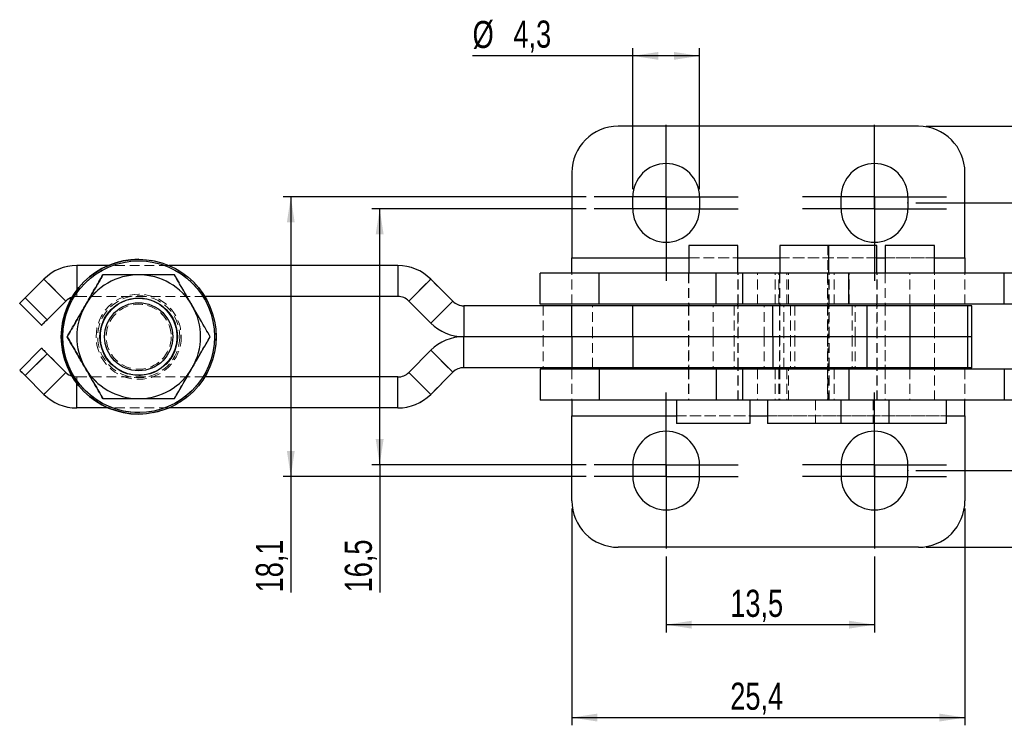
# Model space of a CAD drawing. Header units: millimetres. Extents: x 34 to 407, y 41 to 288.
# Tile 1 of 20: x 48 to 176, y 78 to 169. Entities that reach past the tile are written whole.
import ezdxf

# ---------------------------------------------------------------- set-up
doc = ezdxf.new("R2010")
doc.units = ezdxf.units.MM
doc.header["$PDSIZE"] = -1
doc.linetypes.add('HIDDEN', pattern=[1.905, 1.27, -0.635])
doc.layers.add('FORMATO', color=179, linetype='Continuous')
doc.styles.add('SLDTEXTSTYLE0', font='TXT', dxfattribs={"width": 0.75})
doc.dimstyles.new('SLDDIMSTYLE0', dxfattribs={"dimtxt": 3.5, "dimasz": 3.302, "dimexe": 0, "dimexo": 0.0625, "dimgap": 0.875, "dimtad": 1, "dimdec": 1, "dimlfac": 0.5, "dimrnd": 1e-09, "dimzin": 12, "dimdsep": 46, "dimtxsty": 'SLDTEXTSTYLE0', "dimsah": 1, "dimcen": 0.09, "dimadec": 0, "dimazin": 3, "dimtfac": 1, "dimtdec": 1, "dimtofl": 0, "dimtmove": 0, "dimatfit": 3, "dimfxl": 0, "dimfrac": 2, "dimtolj": 1, "dimtzin": 12, "dimarcsym": 0})
doc.dimstyles.new('SLDDIMSTYLE1', dxfattribs={"dimtxt": 3.5, "dimasz": 3.302, "dimexe": 0, "dimexo": 0.0625, "dimgap": 0.875, "dimtad": 1, "dimdec": 1, "dimlfac": 0.5, "dimrnd": 1e-09, "dimzin": 12, "dimdsep": 46, "dimtxsty": 'SLDTEXTSTYLE0', "dimsah": 1, "dimcen": 0.09, "dimadec": 0, "dimazin": 3, "dimtfac": 1, "dimtofl": 0, "dimtmove": 0, "dimatfit": 3, "dimfxl": 0, "dimfrac": 2, "dimtolj": 1, "dimtzin": 12, "dimarcsym": 0})
doc.dimstyles.new('SLDDIMSTYLE2', dxfattribs={"dimtxt": 3.5, "dimasz": 3.302, "dimexe": 0, "dimexo": 0.0625, "dimgap": 0.875, "dimtad": 1, "dimdec": 3, "dimlfac": 0.5, "dimrnd": 1e-09, "dimzin": 12, "dimdsep": 46, "dimtxsty": 'SLDTEXTSTYLE0', "dimsah": 1, "dimcen": 0.09, "dimadec": 0, "dimazin": 3, "dimtfac": 1, "dimtdec": 3, "dimtofl": 0, "dimtmove": 0, "dimatfit": 3, "dimfxl": 0, "dimfrac": 2, "dimtolj": 1, "dimtzin": 12, "dimarcsym": 0})

# ---------------------------------------------------------------- blocks, each defined once
blk = doc.blocks.new('_D_4')
at = {"layer": 'FORMATO'}
for p, q in [((164.2, 145.04), (190.18, 145.04)), ((189.18, 145.04), (189.18, 110.45)), ((164.2, 110.45), (190.18, 110.45)), ((189.18, 110.45), (189.18, 84.44))]:
    blk.add_line(p, q, dxfattribs=at)
for points in [[(189.18, 145.04), (188.68, 141.73), (189.69, 141.73)], [(189.18, 110.45), (189.69, 113.75), (188.68, 113.75)]]:
    blk.add_solid(points, dxfattribs=at)
at = {"layer": 'FORMATO', "insert": (184.67, 84.44), "char_height": 3.5, "attachment_point": 1, "rotation": 90, "style": 'SLDTEXTSTYLE0'}
blk.add_mtext('17,3', dxfattribs=at)
blk = doc.blocks.new('_D_5')
at = {"layer": 'FORMATO'}
for p, q in [((131.95, 99.37), (131.95, 89.54)), ((158.88, 99.37), (158.88, 89.54)), ((158.88, 90.54), (131.95, 90.54))]:
    blk.add_line(p, q, dxfattribs=at)
for points in [[(131.95, 90.54), (135.26, 90.03), (135.26, 91.05)], [(158.88, 90.54), (155.58, 91.05), (155.58, 90.03)]]:
    blk.add_solid(points, dxfattribs=at)
at = {"layer": 'FORMATO', "insert": (140.24, 95.05), "char_height": 3.5, "attachment_point": 1, "style": 'SLDTEXTSTYLE0'}
blk.add_mtext('13,5', dxfattribs=at)
blk = doc.blocks.new('_D_6')
at = {"layer": 'FORMATO'}
for p, q in [((119.76, 105.54), (119.76, 77.54)), ((170.56, 105.54), (170.56, 77.54)), ((119.76, 78.54), (170.56, 78.54))]:
    blk.add_line(p, q, dxfattribs=at)
for points in [[(119.76, 78.54), (123.06, 78.03), (123.06, 79.05)], [(170.56, 78.54), (167.26, 79.05), (167.26, 78.03)]]:
    blk.add_solid(points, dxfattribs=at)
at = {"layer": 'FORMATO', "insert": (140.24, 83.05), "char_height": 3.5, "attachment_point": 1, "style": 'SLDTEXTSTYLE0'}
blk.add_mtext('25,4', dxfattribs=at)
blk = doc.blocks.new('_D_7')
at = {"layer": 'FORMATO'}
for p, q in [((165.56, 154.94), (203.95, 154.94)), ((202.95, 100.54), (202.95, 154.94)), ((165.56, 100.54), (203.95, 100.54)), ((202.95, 100.54), (202.95, 84.44))]:
    blk.add_line(p, q, dxfattribs=at)
for points in [[(202.95, 154.94), (202.44, 151.64), (203.46, 151.64)], [(202.95, 100.54), (203.46, 103.84), (202.44, 103.84)]]:
    blk.add_solid(points, dxfattribs=at)
at = {"layer": 'FORMATO', "insert": (198.44, 84.44), "char_height": 3.5, "attachment_point": 1, "rotation": 90, "style": 'SLDTEXTSTYLE0'}
blk.add_mtext('27,2', dxfattribs=at)
blk = doc.blocks.new('_D_8')
at = {"layer": 'FORMATO'}
for p, q in [((127.64, 146.8), (127.64, 165.02)), ((136.27, 146.8), (136.27, 165.02)), ((127.64, 164.02), (106.95, 164.02)), ((136.27, 164.02), (127.64, 164.02))]:
    blk.add_line(p, q, dxfattribs=at)
for points in [[(127.64, 164.02), (130.94, 163.52), (130.94, 164.53)], [(136.27, 164.02), (132.97, 164.53), (132.97, 163.52)]]:
    blk.add_solid(points, dxfattribs=at)
at = {"layer": 'FORMATO', "char_height": 3.5, "attachment_point": 1, "style": 'SLDTEXTSTYLE0'}
for s, insert in [('%%c', (106.95, 168.54)), ('4,3', (112.22, 168.59))]:
    blk.add_mtext(s, dxfattribs=dict(at, insert=insert))
blk = doc.blocks.new('_D_9')
at = {"layer": 'FORMATO'}
for p, q in [((121.64, 145.8), (82.46, 145.8)), ((83.46, 145.8), (83.46, 109.69)), ((121.64, 109.69), (82.46, 109.69)), ((83.46, 109.69), (83.46, 94.71))]:
    blk.add_line(p, q, dxfattribs=at)
for points in [[(83.46, 145.8), (82.95, 142.5), (83.96, 142.5)], [(83.46, 109.69), (83.96, 112.99), (82.95, 112.99)]]:
    blk.add_solid(points, dxfattribs=at)
at = {"layer": 'FORMATO', "insert": (78.94, 94.71), "char_height": 3.5, "attachment_point": 1, "rotation": 90, "style": 'SLDTEXTSTYLE0'}
blk.add_mtext('18,1', dxfattribs=at)
blk = doc.blocks.new('_D_10')
at = {"layer": 'FORMATO'}
for p, q in [((121.64, 144.27), (93.94, 144.27)), ((94.94, 111.21), (94.94, 144.27)), ((121.64, 111.21), (93.94, 111.21)), ((94.94, 111.21), (94.94, 94.71))]:
    blk.add_line(p, q, dxfattribs=at)
for points in [[(94.94, 144.27), (94.43, 140.97), (95.45, 140.97)], [(94.94, 111.21), (95.45, 114.51), (94.43, 114.51)]]:
    blk.add_solid(points, dxfattribs=at)
at = {"layer": 'FORMATO', "insert": (90.43, 94.71), "char_height": 3.5, "attachment_point": 1, "rotation": 90, "style": 'SLDTEXTSTYLE0'}
blk.add_mtext('16,5', dxfattribs=at)
blk = doc.blocks.new('SW_CENTERMARKSYMBOL_4')
at = {"layer": 'FORMATO', "color": 0}
for p, q in [((0, 5), (0, 9.318)), ((0, 0), (0, 5)), ((-5, 0), (-9.318, 0)), ((0, 0), (-5, 0)), ((0, 0), (0, -5)), ((0, 0), (5, 0)), ((5, 0), (9.318, 0)), ((0, -5), (0, -9.318))]:
    blk.add_line(p, q, dxfattribs=at)
blk = doc.blocks.new('SW_CENTERMARKSYMBOL_5')
at = {"layer": 'FORMATO', "color": 0}
for p, q in [((0, 5), (0, 9.318)), ((0, 0), (0, 5)), ((-5, 0), (-9.318, 0)), ((0, 0), (-5, 0)), ((0, 0), (0, -5)), ((0, 0), (5, 0)), ((5, 0), (9.318, 0)), ((0, -5), (0, -9.318))]:
    blk.add_line(p, q, dxfattribs=at)
blk = doc.blocks.new('SW_CENTERMARKSYMBOL_6')
at = {"layer": 'FORMATO', "color": 0}
for p, q in [((0, 5), (0, 9.318)), ((0, 0), (0, 5)), ((-5, 0), (-9.318, 0)), ((0, 0), (-5, 0)), ((0, 0), (0, -5)), ((0, 0), (5, 0)), ((5, 0), (9.318, 0)), ((0, -5), (0, -9.318))]:
    blk.add_line(p, q, dxfattribs=at)
blk = doc.blocks.new('SW_CENTERMARKSYMBOL_7')
at = {"layer": 'FORMATO', "color": 0}
for p, q in [((0, 5), (0, 9.318)), ((0, 0), (0, 5)), ((-5, 0), (-9.318, 0)), ((0, 0), (-5, 0)), ((0, 0), (0, -5)), ((0, 0), (5, 0)), ((5, 0), (9.318, 0)), ((0, -5), (0, -9.318))]:
    blk.add_line(p, q, dxfattribs=at)
blk = doc.blocks.new('SW_CENTERMARKSYMBOL_8')
at = {"layer": 'FORMATO', "color": 0}
for p, q in [((0, 5), (0, 9.318)), ((0, 0), (0, 5)), ((-5, 0), (-9.318, 0)), ((0, 0), (-5, 0)), ((0, 0), (0, -5)), ((0, 0), (5, 0)), ((5, 0), (9.318, 0)), ((0, -5), (0, -9.318))]:
    blk.add_line(p, q, dxfattribs=at)
blk = doc.blocks.new('SW_CENTERMARKSYMBOL_9')
at = {"layer": 'FORMATO', "color": 0}
for p, q in [((0, 5), (0, 9.318)), ((0, 0), (0, 5)), ((-5, 0), (-9.318, 0)), ((0, 0), (-5, 0)), ((0, 0), (0, -5)), ((0, 0), (5, 0)), ((5, 0), (9.318, 0)), ((0, -5), (0, -9.318))]:
    blk.add_line(p, q, dxfattribs=at)
blk = doc.blocks.new('SW_CENTERMARKSYMBOL_10')
at = {"layer": 'FORMATO', "color": 0}
for p, q in [((0, 5), (0, 9.318)), ((0, 0), (0, 5)), ((-5, 0), (-9.318, 0)), ((0, 0), (-5, 0)), ((0, 0), (0, -5)), ((0, 0), (5, 0)), ((5, 0), (9.318, 0)), ((0, -5), (0, -9.318))]:
    blk.add_line(p, q, dxfattribs=at)
blk = doc.blocks.new('SW_CENTERMARKSYMBOL_11')
at = {"layer": 'FORMATO', "color": 0}
for p, q in [((0, 5), (0, 9.318)), ((0, 0), (0, 5)), ((-5, 0), (-9.318, 0)), ((0, 0), (-5, 0)), ((0, 0), (0, -5)), ((0, 0), (5, 0)), ((5, 0), (9.318, 0)), ((0, -5), (0, -9.318))]:
    blk.add_line(p, q, dxfattribs=at)

msp = doc.modelspace()

# ---------------------------------------------------------------- linework, layer by layer
at = {"color": 7, "linetype": 'Continuous', "lineweight": 25}
for p, q in [((164.561, 154.9411), (125.761, 154.9411)), ((119.761, 148.9411), (119.761, 137.9411)), ((170.561, 137.9411), (170.561, 148.9411)), ((127.635, 144.2731), (127.635, 145.7971)), ((136.271, 145.7971), (136.271, 144.2731)), ((154.559, 144.2731), (154.559, 145.7971)), ((163.195, 145.7971), (163.195, 144.2731)), ((134.874, 139.5411), (134.874, 135.9411)), ((139.6888, 139.5411), (134.874, 139.5411)), ((141.224, 139.5411), (139.6888, 139.5411)), ((141.224, 135.9411), (141.224, 139.5411)), ((146.639, 139.5411), (146.639, 135.9411)), ((151.4538, 139.5411), (146.639, 139.5411)), ((152.989, 139.5411), (151.4538, 139.5411)), ((152.989, 135.9411), (152.989, 139.5411)), ((157.6621, 139.5411), (152.989, 139.5411)), ((159.1973, 139.5411), (157.6621, 139.5411)), ((159.1973, 135.9411), (159.1973, 139.5411)), ((160.274, 139.5411), (160.274, 135.9411)), ((165.0888, 139.5411), (160.274, 139.5411)), ((166.624, 139.5411), (165.0888, 139.5411)), ((166.624, 135.9411), (166.624, 139.5411)), ((63.8026, 137.7411), (63.8025, 137.7411)), ((119.761, 135.9411), (119.761, 137.9411)), ((170.561, 137.9411), (170.561, 135.9411)), ((55.8021, 136.9411), (55.8025, 136.9411)), ((59.8833, 136.9411), (55.8025, 136.9411)), ((97.2888, 136.9411), (67.7217, 136.9411)), ((97.2888, 136.9411), (97.2888, 132.9411)), ((49.1347, 132.7589), (51.5595, 135.1838)), ((51.5599, 135.1838), (49.1351, 132.7589)), ((51.5595, 135.1838), (51.5599, 135.1838)), ((51.5599, 135.1838), (54.3883, 132.3553)), ((101.5315, 135.1838), (98.703, 132.3553)), ((104.3883, 132.3269), (101.5315, 135.1838)), ((115.697, 131.9411), (115.697, 135.9411)), ((123.317, 135.9411), (115.697, 135.9411)), ((123.317, 131.9411), (123.317, 135.9411)), ((138.4046, 135.9411), (123.317, 135.9411)), ((138.4046, 131.9411), (138.4046, 135.9411)), ((141.814, 135.9411), (138.4046, 135.9411)), ((141.814, 135.9411), (141.814, 131.9411)), ((155.5638, 135.9411), (141.814, 135.9411)), ((155.5638, 131.9411), (155.5638, 135.9411)), ((175.6481, 135.9411), (155.5638, 135.9411)), ((175.6481, 131.9411), (175.6481, 135.9411)), ((179.6746, 135.9411), (175.6481, 135.9411)), ((51.9635, 129.9305), (49.1351, 132.7589)), ((54.3883, 132.3553), (51.9635, 129.9305)), ((63.803, 132.7411), (63.8027, 132.7411)), ((97.2888, 132.9411), (72.3442, 132.9411)), ((98.7026, 132.3553), (98.703, 132.3553)), ((98.7026, 132.3553), (101.5595, 129.4985)), ((101.5599, 129.4985), (98.703, 132.3553)), ((104.3883, 132.3269), (101.5599, 129.4985)), ((48.4279, 132.0518), (48.4276, 132.0518)), ((51.256, 129.2234), (48.4276, 132.0518)), ((48.4279, 132.0518), (51.2564, 129.2234)), ((105.8025, 131.7411), (105.8025, 127.7411)), ((119.7693, 131.7411), (105.8025, 131.7411)), ((123.317, 131.9411), (115.697, 131.9411)), ((119.7693, 127.7411), (119.7693, 131.7411)), ((127.6433, 131.7411), (119.7693, 131.7411)), ((138.4046, 131.9411), (123.317, 131.9411)), ((127.6433, 127.7411), (127.6433, 131.7411)), ((145.7501, 131.7411), (127.6433, 131.7411)), ((134.874, 131.9411), (134.874, 131.7411)), ((141.814, 131.9411), (138.4046, 131.9411)), ((141.224, 131.7411), (141.224, 131.9411)), ((155.5638, 131.9411), (141.814, 131.9411)), ((145.7501, 127.7411), (145.7501, 131.7411)), ((157.942, 131.7411), (145.7501, 131.7411)), ((146.639, 131.9411), (146.639, 131.7411)), ((152.989, 131.7411), (152.989, 131.9411)), ((175.6481, 131.9411), (155.5638, 131.9411)), ((157.942, 127.7411), (157.942, 131.7411)), ((163.4609, 131.7411), (157.942, 131.7411)), ((159.1973, 131.7411), (159.1973, 131.9411)), ((160.274, 131.9411), (160.274, 131.7411)), ((163.4609, 131.7411), (163.4609, 127.7411)), ((170.8876, 131.7411), (163.4609, 131.7411)), ((166.624, 131.7411), (166.624, 131.9411)), ((170.8876, 131.7411), (170.8876, 127.7411)), ((171.449, 131.7411), (170.8876, 131.7411)), ((171.449, 127.7411), (171.449, 131.7411)), ((179.6746, 131.9411), (175.6481, 131.9411)), ((51.2564, 129.2234), (51.256, 129.2234)), ((101.5595, 129.4985), (101.5599, 129.4985)), ((54.5651, 127.7411), (54.565, 127.7411)), ((119.7693, 127.7411), (105.8025, 127.7411)), ((105.8025, 123.7411), (105.8025, 127.7411)), ((127.6433, 127.7411), (119.7693, 127.7411)), ((119.7693, 127.7411), (119.7693, 123.7411)), ((145.7501, 127.7411), (127.6433, 127.7411)), ((127.6433, 127.7411), (127.6433, 123.7411)), ((157.942, 127.7411), (145.7501, 127.7411)), ((145.7501, 127.7411), (145.7501, 123.7411)), ((157.942, 123.7411), (157.942, 127.7411)), ((163.4609, 127.7411), (157.942, 127.7411)), ((170.8876, 127.7411), (163.4609, 127.7411)), ((163.4609, 127.7411), (163.4609, 123.7411)), ((171.449, 127.7411), (170.8876, 127.7411)), ((170.8876, 127.7411), (170.8876, 123.7411)), ((171.449, 123.7411), (171.449, 127.7411)), ((51.256, 126.2588), (48.4276, 123.4304)), ((48.4279, 123.4304), (51.2564, 126.2588)), ((51.2564, 126.2588), (51.256, 126.2588)), ((98.7026, 123.1269), (101.5595, 125.9838)), ((101.5599, 125.9838), (98.703, 123.1269)), ((101.5595, 125.9838), (101.5599, 125.9838)), ((104.3883, 123.1553), (101.5599, 125.9838)), ((51.9635, 125.5517), (49.1351, 122.7233)), ((54.3883, 123.1269), (51.9635, 125.5517)), ((48.4279, 123.4304), (48.4276, 123.4304)), ((119.7693, 123.7411), (105.8025, 123.7411)), ((115.697, 123.5411), (115.697, 119.5411)), ((123.317, 123.5411), (115.697, 123.5411)), ((127.6433, 123.7411), (119.7693, 123.7411)), ((123.317, 123.5411), (123.317, 119.5411)), ((138.4046, 123.5411), (123.317, 123.5411)), ((145.7501, 123.7411), (127.6433, 123.7411)), ((134.874, 123.7411), (134.874, 123.5411)), ((138.4046, 123.5411), (138.4046, 119.5411)), ((141.814, 123.5411), (138.4046, 123.5411)), ((141.224, 123.5411), (141.224, 123.7411)), ((141.814, 123.5411), (141.814, 119.5411)), ((155.5638, 123.5411), (141.814, 123.5411)), ((157.942, 123.7411), (145.7501, 123.7411)), ((146.639, 123.7411), (146.639, 123.5411)), ((152.989, 123.5411), (152.989, 123.7411)), ((155.5638, 123.5411), (155.5638, 119.5411)), ((175.6481, 123.5411), (155.5638, 123.5411)), ((163.4609, 123.7411), (157.942, 123.7411)), ((159.1973, 123.5411), (159.1973, 123.7411)), ((160.274, 123.7411), (160.274, 123.5411)), ((170.8876, 123.7411), (163.4609, 123.7411)), ((166.624, 123.5411), (166.624, 123.7411)), ((171.449, 123.7411), (170.8876, 123.7411)), ((175.6481, 123.5411), (175.6481, 119.5411)), ((179.6746, 123.5411), (175.6481, 123.5411)), ((49.1347, 122.7233), (51.5595, 120.2985)), ((51.5599, 120.2985), (49.1351, 122.7233)), ((51.5599, 120.2985), (54.3883, 123.1269)), ((63.8027, 122.7411), (63.803, 122.7411)), ((97.2888, 122.5411), (72.3442, 122.5411)), ((97.2888, 118.5411), (97.2888, 122.5411)), ((98.7026, 123.1269), (98.703, 123.1269)), ((101.5315, 120.2985), (98.703, 123.1269)), ((104.3883, 123.1553), (101.5315, 120.2985)), ((51.5595, 120.2985), (51.5599, 120.2985)), ((55.8021, 118.5411), (55.8025, 118.5411)), ((59.8833, 118.5411), (55.8025, 118.5411)), ((97.2888, 118.5411), (67.7217, 118.5411)), ((123.317, 119.5411), (115.697, 119.5411)), ((119.761, 119.5411), (119.761, 117.5411)), ((138.4046, 119.5411), (123.317, 119.5411)), ((133.299, 119.5411), (133.299, 116.5411)), ((141.814, 119.5411), (138.4046, 119.5411)), ((155.5638, 119.5411), (141.814, 119.5411)), ((142.799, 116.5411), (142.799, 119.5411)), ((145.064, 119.5411), (145.064, 116.5411)), ((154.564, 116.5411), (154.564, 119.5411)), ((175.6481, 119.5411), (155.5638, 119.5411)), ((160.7723, 116.5411), (160.7723, 119.5411)), ((168.199, 116.5411), (168.199, 119.5411)), ((170.561, 117.5411), (170.561, 119.5411)), ((179.6746, 119.5411), (175.6481, 119.5411)), ((63.8025, 117.7411), (63.8026, 117.7411)), ((119.761, 106.5411), (119.761, 117.5411)), ((170.561, 117.5411), (170.561, 106.5411)), ((140.5022, 116.5411), (133.299, 116.5411)), ((142.799, 116.5411), (140.5022, 116.5411)), ((152.2672, 116.5411), (145.064, 116.5411)), ((154.564, 116.5411), (152.2672, 116.5411)), ((158.4755, 116.5411), (154.564, 116.5411)), ((160.7723, 116.5411), (158.4755, 116.5411)), ((165.9022, 116.5411), (160.7723, 116.5411)), ((168.199, 116.5411), (165.9022, 116.5411)), ((127.635, 111.2091), (127.635, 109.6851)), ((136.271, 109.6851), (136.271, 111.2091)), ((154.559, 111.2091), (154.559, 109.6851)), ((163.195, 109.6851), (163.195, 111.2091)), ((164.561, 100.5411), (125.761, 100.5411))]:
    msp.add_line(p, q, dxfattribs=at)
at = {"color": 7, "linetype": 'HIDDEN', "lineweight": 18}
for p, q in [((152.8473, 139.5411), (152.8473, 119.5411)), ((63.8021, 137.7411), (63.8021, 137.7411)), ((170.561, 137.9411), (119.761, 137.9411)), ((134.874, 137.9411), (141.224, 137.9411)), ((146.639, 137.9411), (159.1973, 137.9411)), ((160.274, 137.9411), (166.624, 137.9411)), ((55.8021, 132.9411), (55.8021, 136.9411)), ((67.7217, 136.9411), (59.8833, 136.9411)), ((97.2884, 132.9411), (97.2884, 136.9411)), ((54.3879, 132.3553), (51.5595, 135.1838)), ((54.5638, 127.7411), (59.1826, 135.7411)), ((54.5639, 127.7411), (59.1827, 135.7411)), ((68.4202, 135.7411), (73.039, 127.7411)), ((68.4203, 135.7411), (73.0391, 127.7411)), ((98.7026, 132.3553), (101.5311, 135.1838)), ((101.5311, 135.1838), (101.5315, 135.1838)), ((101.5311, 135.1838), (104.3879, 132.3269)), ((119.761, 131.9411), (119.761, 135.9411)), ((134.849, 135.9411), (134.849, 131.9411)), ((134.874, 135.9411), (134.874, 131.9411)), ((141.224, 131.9411), (141.224, 135.9411)), ((141.249, 131.9411), (141.249, 135.9411)), ((143.7742, 131.9411), (143.7742, 135.9411)), ((146.0246, 131.9411), (146.0246, 135.9411)), ((146.5185, 131.9411), (146.5185, 135.9411)), ((146.614, 135.9411), (146.614, 131.9411)), ((146.639, 135.9411), (146.639, 131.9411)), ((147.5392, 131.9411), (147.5392, 135.9411)), ((147.7767, 131.9411), (147.7767, 135.9411)), ((152.8223, 135.9411), (152.8223, 131.9411)), ((152.989, 131.9411), (152.989, 135.9411)), ((153.014, 131.9411), (153.014, 135.9411)), ((153.6446, 131.9411), (153.6446, 135.9411)), ((155.6222, 131.9411), (155.6222, 135.9411)), ((159.1973, 131.9411), (159.1973, 135.9411)), ((159.2223, 131.9411), (159.2223, 135.9411)), ((160.249, 135.9411), (160.249, 131.9411)), ((160.274, 135.9411), (160.274, 131.9411)), ((163.449, 131.9411), (163.449, 135.9411)), ((166.624, 131.9411), (166.624, 135.9411)), ((166.649, 131.9411), (166.649, 135.9411)), ((170.561, 131.9411), (170.561, 135.9411)), ((55.8025, 133.7411), (55.8025, 132.9411)), ((49.1347, 132.7589), (51.9631, 129.9305)), ((51.9631, 129.9305), (54.3879, 132.3553)), ((54.3879, 132.3553), (54.3883, 132.3553)), ((55.8021, 132.9411), (55.8025, 132.9411)), ((72.3442, 132.9411), (55.8025, 132.9411)), ((63.8027, 132.7411), (63.8015, 132.7411)), ((63.8021, 133.0411), (63.8021, 133.0411)), ((63.8026, 133.0411), (63.8025, 133.0411)), ((101.5595, 129.4985), (104.3879, 132.3269)), ((104.3879, 132.3269), (104.3883, 132.3269)), ((63.8021, 131.9411), (63.8019, 131.9411)), ((63.8027, 131.9411), (63.8026, 131.9411)), ((105.8021, 131.7411), (105.8025, 131.7411)), ((105.8021, 127.7411), (105.8021, 131.7411)), ((116.053, 131.7411), (116.053, 127.7411)), ((122.453, 127.7411), (122.453, 131.7411)), ((134.849, 131.7411), (134.849, 127.7411)), ((134.874, 131.7411), (134.874, 123.7411)), ((138.0489, 127.7411), (138.0489, 131.7411)), ((140.742, 131.7411), (140.742, 127.7411)), ((141.224, 123.7411), (141.224, 131.7411)), ((141.249, 127.7411), (141.249, 131.7411)), ((144.6246, 127.7411), (144.6246, 131.7411)), ((146.614, 131.7411), (146.614, 127.7411)), ((146.639, 131.7411), (146.639, 123.7411)), ((147.142, 127.7411), (147.142, 131.7411)), ((148.0223, 131.7411), (148.0223, 127.7411)), ((148.5838, 131.7411), (148.5838, 127.7411)), ((152.8223, 131.7411), (152.8223, 127.7411)), ((152.989, 123.7411), (152.989, 131.7411)), ((153.014, 127.7411), (153.014, 131.7411)), ((156.0105, 131.7411), (156.0105, 127.7411)), ((156.3896, 127.7411), (156.3896, 131.7411)), ((159.1973, 123.7411), (159.1973, 131.7411)), ((159.2223, 127.7411), (159.2223, 131.7411)), ((160.249, 131.7411), (160.249, 127.7411)), ((160.274, 131.7411), (160.274, 123.7411)), ((166.624, 123.7411), (166.624, 131.7411)), ((166.649, 127.7411), (166.649, 131.7411)), ((54.5638, 127.7411), (54.5639, 127.7411)), ((59.1826, 119.7411), (54.5638, 127.7411)), ((59.1827, 119.7411), (54.5639, 127.7411)), ((54.5645, 127.7411), (54.5643, 127.7411)), ((73.039, 127.7411), (68.4202, 119.7411)), ((73.0391, 127.7411), (68.4203, 119.7411)), ((73.039, 127.7411), (73.0391, 127.7411)), ((73.0397, 127.7411), (73.0395, 127.7411)), ((73.0403, 127.7411), (73.0402, 127.7411)), ((105.8021, 127.7411), (105.8025, 127.7411)), ((105.8021, 127.7411), (105.8021, 123.7411)), ((116.053, 127.7411), (116.053, 123.7411)), ((122.453, 123.7411), (122.453, 127.7411)), ((134.849, 127.7411), (134.849, 123.7411)), ((138.0489, 127.7411), (138.0489, 123.7411)), ((140.742, 127.7411), (140.742, 123.7411)), ((141.249, 123.7411), (141.249, 127.7411)), ((144.6246, 127.7411), (144.6246, 123.7411)), ((146.614, 127.7411), (146.614, 123.7411)), ((147.142, 123.7411), (147.142, 127.7411)), ((148.0223, 127.7411), (148.0223, 123.7411)), ((148.5838, 127.7411), (148.5838, 123.7411)), ((152.8223, 127.7411), (152.8223, 123.7411)), ((153.014, 123.7411), (153.014, 127.7411)), ((156.0105, 127.7411), (156.0105, 123.7411)), ((156.3896, 127.7411), (156.3896, 123.7411)), ((159.2223, 123.7411), (159.2223, 127.7411)), ((160.249, 127.7411), (160.249, 123.7411)), ((166.649, 123.7411), (166.649, 127.7411)), ((101.5595, 125.9838), (104.3879, 123.1553)), ((49.1347, 122.7233), (51.9631, 125.5517)), ((51.9631, 125.5517), (54.3879, 123.1269)), ((63.8019, 123.5411), (63.8021, 123.5411)), ((63.8026, 123.5411), (63.8027, 123.5411)), ((105.8021, 123.7411), (105.8025, 123.7411)), ((119.761, 123.5411), (119.761, 119.5411)), ((134.849, 123.5411), (134.849, 119.5411)), ((134.874, 123.5411), (134.874, 119.5411)), ((141.224, 119.5411), (141.224, 123.5411)), ((141.249, 119.5411), (141.249, 123.5411)), ((143.7742, 123.5411), (143.7742, 119.5411)), ((146.0246, 123.5411), (146.0246, 119.5411)), ((146.5185, 123.5411), (146.5185, 119.5411)), ((146.614, 123.5411), (146.614, 119.5411)), ((146.639, 123.5411), (146.639, 119.5411)), ((147.5392, 123.5411), (147.5392, 119.5411)), ((147.7767, 119.5411), (147.7767, 123.5411)), ((152.8223, 123.5411), (152.8223, 119.5411)), ((152.989, 119.5411), (152.989, 123.5411)), ((153.014, 119.5411), (153.014, 123.5411)), ((153.6446, 123.5411), (153.6446, 119.5411)), ((155.6222, 123.5411), (155.6222, 119.5411)), ((159.1973, 119.5411), (159.1973, 123.5411)), ((159.2223, 119.5411), (159.2223, 123.5411)), ((160.249, 123.5411), (160.249, 119.5411)), ((160.274, 123.5411), (160.274, 119.5411)), ((163.449, 123.5411), (163.449, 119.5411)), ((166.624, 119.5411), (166.624, 123.5411)), ((166.649, 119.5411), (166.649, 123.5411)), ((170.561, 123.5411), (170.561, 119.5411)), ((54.3879, 123.1269), (51.5595, 120.2985)), ((54.3879, 123.1269), (54.3883, 123.1269)), ((55.8021, 122.5411), (55.8025, 122.5411)), ((55.8021, 122.5411), (55.8021, 118.5411)), ((72.3442, 122.5411), (55.8025, 122.5411)), ((55.8025, 121.7411), (55.8025, 122.5411)), ((63.8015, 122.7411), (63.8027, 122.7411)), ((63.8021, 122.4411), (63.8021, 122.4411)), ((63.8025, 122.4411), (63.8026, 122.4411)), ((97.2884, 122.5411), (97.2884, 118.5411)), ((98.7026, 123.1269), (101.5311, 120.2985)), ((101.5311, 120.2985), (104.3879, 123.1553)), ((104.3879, 123.1553), (104.3883, 123.1553)), ((101.5311, 120.2985), (101.5315, 120.2985)), ((67.7217, 118.5411), (59.8833, 118.5411)), ((151.2723, 119.5411), (151.2723, 116.5411)), ((158.699, 119.5411), (158.699, 116.5411)), ((63.8021, 117.7411), (63.8021, 117.7411)), ((170.561, 117.5411), (119.761, 117.5411)), ((133.299, 117.5411), (142.799, 117.5411)), ((145.064, 117.5411), (168.199, 117.5411))]:
    msp.add_line(p, q, dxfattribs=at)
at = {"color": 8, "linetype": 'Continuous', "lineweight": 25}
for p, q in [((119.761, 137.9411), (134.874, 137.9411)), ((141.224, 137.9411), (146.639, 137.9411)), ((159.1973, 137.9411), (160.274, 137.9411)), ((166.624, 137.9411), (170.561, 137.9411)), ((55.8025, 136.9411), (55.8025, 133.7411)), ((55.8025, 118.5411), (55.8025, 121.7411)), ((119.761, 117.5411), (133.299, 117.5411)), ((142.799, 117.5411), (145.064, 117.5411)), ((168.199, 117.5411), (170.561, 117.5411))]:
    msp.add_line(p, q, dxfattribs=at)
at = {"color": 7, "linetype": 'Continuous', "lineweight": 25, "flags": 128}
for points in [[(48.4276, 132.0518), (48.4412, 132.0654), (48.4814, 132.1057), (48.5468, 132.171), (48.6347, 132.2589), (48.7418, 132.3661), (48.8641, 132.4883), (48.9967, 132.621), (49.1347, 132.7589)], [(49.1351, 132.7589), (48.9971, 132.621), (48.8645, 132.4883), (48.7422, 132.3661), (48.6351, 132.2589), (48.5471, 132.171), (48.4818, 132.1057), (48.4415, 132.0654), (48.4279, 132.0518)], [(51.2564, 129.2234), (51.27, 129.237), (51.3102, 129.2772), (51.3756, 129.3426), (51.4635, 129.4305), (51.5706, 129.5377), (51.6929, 129.6599), (51.8256, 129.7926), (51.9635, 129.9305)], [(51.2564, 126.2588), (51.27, 126.2452), (51.3102, 126.205), (51.3756, 126.1397), (51.4635, 126.0517), (51.5706, 125.9446), (51.6929, 125.8223), (51.8256, 125.6897), (51.9635, 125.5517)], [(48.4276, 123.4304), (48.4412, 123.4168), (48.4814, 123.3766), (48.5468, 123.3112), (48.6347, 123.2233), (48.7418, 123.1161), (48.8641, 122.9939), (48.9967, 122.8612), (49.1347, 122.7233)], [(49.1351, 122.7233), (48.9971, 122.8612), (48.8645, 122.9939), (48.7422, 123.1161), (48.6351, 123.2233), (48.5471, 123.3112), (48.4818, 123.3766), (48.4415, 123.4168), (48.4279, 123.4304)]]:
    msp.add_lwpolyline(points, dxfattribs=at)
at = {"color": 7, "linetype": 'HIDDEN', "lineweight": 18, "flags": 128}
for points in [[(51.9631, 129.9305), (51.8252, 129.7926), (51.6925, 129.6599), (51.5703, 129.5377), (51.4631, 129.4305), (51.3752, 129.3426), (51.3098, 129.2772), (51.2696, 129.237), (51.256, 129.2234)], [(51.9631, 125.5517), (51.8252, 125.6897), (51.6925, 125.8223), (51.5703, 125.9446), (51.4631, 126.0517), (51.3752, 126.1397), (51.3098, 126.205), (51.2696, 126.2452), (51.256, 126.2588)]]:
    msp.add_lwpolyline(points, dxfattribs=at)
at = {"color": 7, "linetype": 'Continuous', "lineweight": 25}
for centre, radius in [((63.8026, 127.7411), 10), ((63.8026, 127.7411), 9.8), ((63.803, 127.7411), 5), ((63.803, 127.7411), 4.4)]:
    msp.add_circle(centre, radius, dxfattribs=at)
at = {"color": 7, "linetype": 'HIDDEN', "lineweight": 18}
for centre, radius in [((63.8021, 127.7411), 9.8), ((63.8021, 127.7411), 9.8), ((63.8025, 127.7411), 9.8), ((63.8021, 127.7411), 5.5), ((63.8021, 127.7411), 5.5), ((63.8025, 127.7411), 5.5), ((63.8026, 127.7411), 5.5), ((63.8021, 127.7411), 5.3), ((63.8021, 127.7411), 5.3), ((63.8025, 127.7411), 5.3), ((63.8026, 127.7411), 5.3), ((63.8015, 127.7411), 5), ((63.8019, 127.7411), 4.9425), ((63.8026, 127.7411), 4.9425), ((63.8019, 127.7411), 4.2), ((63.8021, 127.7411), 4.2), ((63.8026, 127.7411), 4.2), ((63.8027, 127.7411), 4.2)]:
    msp.add_circle(centre, radius, dxfattribs=at)
at = {"color": 7, "linetype": 'Continuous', "lineweight": 25}
for centre, radius, start, end in [((125.761, 148.9411), 6, 90, 180), ((164.561, 148.9411), 6, 0, 90), ((131.953, 145.7971), 4.318, 0, 180), ((158.877, 145.7971), 4.318, 0, 180), ((131.953, 144.2731), 4.318, 180, 0), ((158.877, 144.2731), 4.318, 180, 0), ((63.8025, 127.7411), 10, 90, 270), ((55.8021, 130.9411), 6, 90, 135), ((55.8025, 130.9411), 6, 90, 135), ((97.2888, 130.9411), 6, 45, 90), ((63.8027, 127.7411), 8, 90, 150), ((63.8027, 127.7411), 8, 30, 90), ((55.8025, 130.9411), 2, 107.365282, 135), ((97.2884, 130.9411), 2, 45, 90), ((97.2888, 130.9411), 2, 45, 90), ((105.8025, 133.7411), 2, 225, 270), ((63.8027, 127.7411), 8, 150, 210), ((63.8027, 127.7411), 8, 330, 30), ((105.8021, 133.7411), 6, 225, 270), ((105.8025, 133.7411), 6, 225, 270), ((105.8021, 121.7411), 6, 90, 135), ((105.8025, 121.7411), 6, 90, 135), ((63.8027, 127.7411), 8, 210, 270), ((63.8027, 127.7411), 8, 270, 330), ((105.8025, 121.7411), 2, 90, 135), ((55.8025, 124.5411), 2, 225, 252.634718), ((97.2884, 124.5411), 2, 270, 315), ((97.2888, 124.5411), 2, 270, 315), ((55.8021, 124.5411), 6, 225, 270), ((55.8025, 124.5411), 6, 225, 270), ((97.2888, 124.5411), 6, 270, 315), ((131.953, 111.2091), 4.318, 0, 180), ((158.877, 111.2091), 4.318, 0, 180), ((131.953, 109.6851), 4.318, 180, 0), ((158.877, 109.6851), 4.318, 180, 0), ((125.761, 106.5411), 6, 180, 270), ((164.561, 106.5411), 6, 270, 0)]:
    msp.add_arc(centre, radius, start, end, dxfattribs=at)
at = {"color": 7, "linetype": 'HIDDEN', "lineweight": 18}
for centre, radius, start, end in [((63.8021, 127.7411), 10, 270, 90), ((63.8021, 127.7411), 10, 270, 90), ((63.8025, 127.7411), 10, 270, 90), ((97.2884, 130.9411), 6, 45, 90), ((63.8019, 127.7411), 8, 90, 150), ((63.8021, 127.7411), 8, 90, 150), ((63.8026, 127.7411), 8, 90, 150), ((63.8019, 127.7411), 8, 30, 90), ((63.8021, 127.7411), 8, 30, 90), ((63.8026, 127.7411), 8, 30, 90), ((55.8021, 130.9411), 2, 90, 135), ((55.8025, 130.9411), 2, 90, 107.365282), ((63.8021, 127.7411), 4.9425, 86.860503, 0.000598), ((63.8027, 127.7411), 4.9425, 86.856943, 0.000598), ((105.8021, 133.7411), 2, 225, 270), ((63.8019, 127.7411), 8, 150, 210), ((63.8021, 127.7411), 8, 150, 210), ((63.8026, 127.7411), 8, 150, 210), ((63.8021, 127.7411), 4.9425, 0.000598, 65.620968), ((63.8027, 127.7411), 4.9425, 0.000598, 65.612443), ((63.8019, 127.7411), 8, 330, 30), ((63.8021, 127.7411), 8, 330, 30), ((63.8026, 127.7411), 8, 330, 30), ((63.8019, 127.7411), 8, 210, 270), ((63.8021, 127.7411), 8, 210, 270), ((63.8026, 127.7411), 8, 210, 270), ((63.8019, 127.7411), 8, 270, 330), ((63.8021, 127.7411), 8, 270, 330), ((63.8026, 127.7411), 8, 270, 330), ((105.8021, 121.7411), 2, 90, 135), ((55.8021, 124.5411), 2, 225, 270), ((55.8025, 124.5411), 2, 252.634718, 270), ((97.2884, 124.5411), 6, 270, 315)]:
    msp.add_arc(centre, radius, start, end, dxfattribs=at)
at = {"color": 7, "linetype": 'Continuous', "lineweight": 25}
for points, knots in [([(56.8744, 131.7411), (56.9291, 131.8359), (57.3436, 132.5538), (58.1252, 133.9076), (58.8288, 135.1262), (59.1838, 135.7411)], [0, 0, 0, 0, 0.07004758, 0.53076211, 1, 1, 1, 1]), ([(59.1839, 135.7411), (58.8089, 135.0915), (58.0519, 133.7804), (57.2694, 132.425), (56.8745, 131.7411)], [0, 0, 0, 0, 0.49545821, 1, 1, 1, 1]), ([(63.8027, 135.7411), (63.197, 135.7411), (61.9766, 135.7411), (60.4371, 135.7411), (59.5142, 135.7411), (59.1839, 135.7411)], [0, 0, 0, 0, 0.38751503, 0.78077664, 1, 1, 1, 1]), ([(68.4215, 135.7411), (67.8487, 135.7411), (66.6978, 135.7411), (65.1454, 135.7411), (64.1751, 135.7411), (63.8027, 135.7411)], [0, 0, 0, 0, 0.37906635, 0.76167919, 1, 1, 1, 1]), ([(70.7309, 131.7411), (70.6762, 131.8359), (70.2617, 132.5538), (69.4801, 133.9076), (68.7765, 135.1262), (68.4215, 135.7411)], [0, 0, 0, 0, 0.07004758, 0.53076211, 1, 1, 1, 1]), ([(54.565, 127.7411), (54.94, 128.3907), (55.697, 129.7019), (56.4795, 131.0573), (56.8744, 131.7411)], [0, 0, 0, 0, 0.49545808, 1, 1, 1, 1]), ([(56.8745, 131.7411), (56.8198, 131.6464), (56.4053, 130.9284), (55.6237, 129.5746), (54.9201, 128.356), (54.5651, 127.7411)], [0, 0, 0, 0, 0.07004764, 0.53076281, 1, 1, 1, 1]), ([(73.0403, 127.7411), (72.6653, 128.3907), (71.9083, 129.7019), (71.1258, 131.0573), (70.7309, 131.7411)], [0, 0, 0, 0, 0.49545769, 1, 1, 1, 1]), ([(56.8744, 123.7411), (56.8197, 123.8359), (56.4051, 124.5539), (55.6235, 125.9076), (54.92, 127.1262), (54.565, 127.7411)], [0, 0, 0, 0, 0.07004695, 0.53076279, 1, 1, 1, 1]), ([(54.5651, 127.7411), (54.9402, 127.0915), (55.6972, 125.7804), (56.4797, 124.425), (56.8745, 123.7411)], [0, 0, 0, 0, 0.49545803, 1, 1, 1, 1]), ([(70.7309, 123.7411), (70.7856, 123.8359), (71.2002, 124.5538), (71.9818, 125.9076), (72.6853, 127.1262), (73.0403, 127.7411)], [0, 0, 0, 0, 0.07004769, 0.53076238, 1, 1, 1, 1]), ([(59.1838, 119.7411), (58.8087, 120.3907), (58.0517, 121.7019), (57.2692, 123.0573), (56.8744, 123.7411)], [0, 0, 0, 0, 0.49545798, 1, 1, 1, 1]), ([(56.8745, 123.7411), (56.9292, 123.6464), (57.3438, 122.9284), (58.1254, 121.5746), (58.8289, 120.356), (59.1839, 119.7411)], [0, 0, 0, 0, 0.07004686, 0.53076268, 1, 1, 1, 1]), ([(68.4215, 119.7411), (68.7966, 120.3907), (69.5536, 121.7019), (70.3361, 123.0573), (70.7309, 123.7411)], [0, 0, 0, 0, 0.49545798, 1, 1, 1, 1]), ([(59.1839, 119.7411), (59.5142, 119.7411), (60.4289, 119.7411), (61.9681, 119.7411), (63.1885, 119.7411), (63.8027, 119.7411)], [0, 0, 0, 0, 0.21922386, 0.60707335, 1, 1, 1, 1]), ([(63.8027, 119.7411), (64.1751, 119.7411), (65.1394, 119.7411), (66.6918, 119.7411), (67.8428, 119.7411), (68.4215, 119.7411)], [0, 0, 0, 0, 0.2383204, 0.61704991, 1, 1, 1, 1])]:
    msp.add_open_spline(points, degree=3, knots=knots, dxfattribs=at)
at = {"color": 7, "linetype": 'HIDDEN', "lineweight": 18}
for points, knots in [([(68.4214, 135.7411), (68.7964, 135.0915), (69.5534, 133.7804), (70.336, 132.425), (70.7308, 131.7411)], [0, 0, 0, 0, 0.49545782, 1, 1, 1, 1]), ([(70.7308, 131.7411), (70.7855, 131.6464), (71.2, 130.9284), (71.9816, 129.5746), (72.6852, 128.356), (73.0402, 127.7411)], [0, 0, 0, 0, 0.07004693, 0.53076263, 1, 1, 1, 1]), ([(73.0402, 127.7411), (72.6651, 127.0915), (71.9081, 125.7804), (71.1256, 124.425), (70.7308, 123.7411)], [0, 0, 0, 0, 0.49545824, 1, 1, 1, 1]), ([(70.7308, 123.7411), (70.6761, 123.6464), (70.2615, 122.9284), (69.4799, 121.5746), (68.7764, 120.356), (68.4214, 119.7411)], [0, 0, 0, 0, 0.0700476, 0.53076228, 1, 1, 1, 1])]:
    msp.add_open_spline(points, degree=3, knots=knots, dxfattribs=at)
at = {"layer": 'FORMATO'}
for p in [(163.195, 145.0351), (163.195, 110.4471)]:
    msp.add_point(p, dxfattribs=at)

# ---------------------------------------------------------------- block references
for name, p in [('SW_CENTERMARKSYMBOL_5', (131.953, 145.7971)), ('SW_CENTERMARKSYMBOL_6', (158.877, 145.7971)), ('SW_CENTERMARKSYMBOL_4', (131.953, 144.2731)), ('SW_CENTERMARKSYMBOL_7', (158.877, 144.2731)), ('SW_CENTERMARKSYMBOL_8', (131.953, 111.2091)), ('SW_CENTERMARKSYMBOL_11', (158.877, 111.2091)), ('SW_CENTERMARKSYMBOL_9', (131.953, 109.6851)), ('SW_CENTERMARKSYMBOL_10', (158.877, 109.6851))]:
    msp.add_blockref(name, p, dxfattribs=at)

# ---------------------------------------------------------------- dimensions: what is measured, and where the dimension line sits
dim = msp.add_linear_dim(base=(127.635, 164.0245), p1=(136.271, 145.7971), p2=(127.635, 145.7971), text='%%c<>', dimstyle='SLDDIMSTYLE0', dxfattribs=at)
dim.commit()
dim.dimension.update_dxf_attribs({"geometry": '_D_8', "text_midpoint": (112.8172, 164.0245), "dimtype": 160})
for base, p1, p2, dimstyle, picture, middle in [((202.9518, 154.9411), (164.561, 100.5411), (164.561, 154.9411), 'SLDDIMSTYLE2', '_D_7', (202.9518, 88.969)), ((83.456, 109.6851), (122.635, 145.7971), (122.635, 109.6851), 'SLDDIMSTYLE0', '_D_9', (83.456, 99.2347)), ((189.1847, 110.4471), (163.195, 145.0351), (163.195, 110.4471), 'SLDDIMSTYLE0', '_D_4', (189.1847, 88.969)), ((94.9422, 144.2731), (122.635, 111.2091), (122.635, 144.2731), 'SLDDIMSTYLE0', '_D_10', (94.9422, 99.2347))]:
    dim = msp.add_linear_dim(base=base, p1=p1, p2=p2, angle=90, dimstyle=dimstyle, dxfattribs=at)
    dim.commit()
    dim.dimension.update_dxf_attribs({"geometry": picture, "text_midpoint": middle, "dimtype": 160})
for base, p1, p2, dimstyle, picture, middle in [((170.561, 78.5411), (119.761, 106.5411), (170.561, 106.5411), 'SLDDIMSTYLE2', '_D_6', (144.7623, 78.5411)), ((131.953, 90.5411), (158.877, 100.3671), (131.953, 100.3671), 'SLDDIMSTYLE1', '_D_5', (144.7623, 90.5411))]:
    dim = msp.add_linear_dim(base=base, p1=p1, p2=p2, dimstyle=dimstyle, dxfattribs=at)
    dim.commit()
    dim.dimension.update_dxf_attribs({"geometry": picture, "text_midpoint": middle, "dimtype": 160})

doc.saveas('drawing.dxf')
